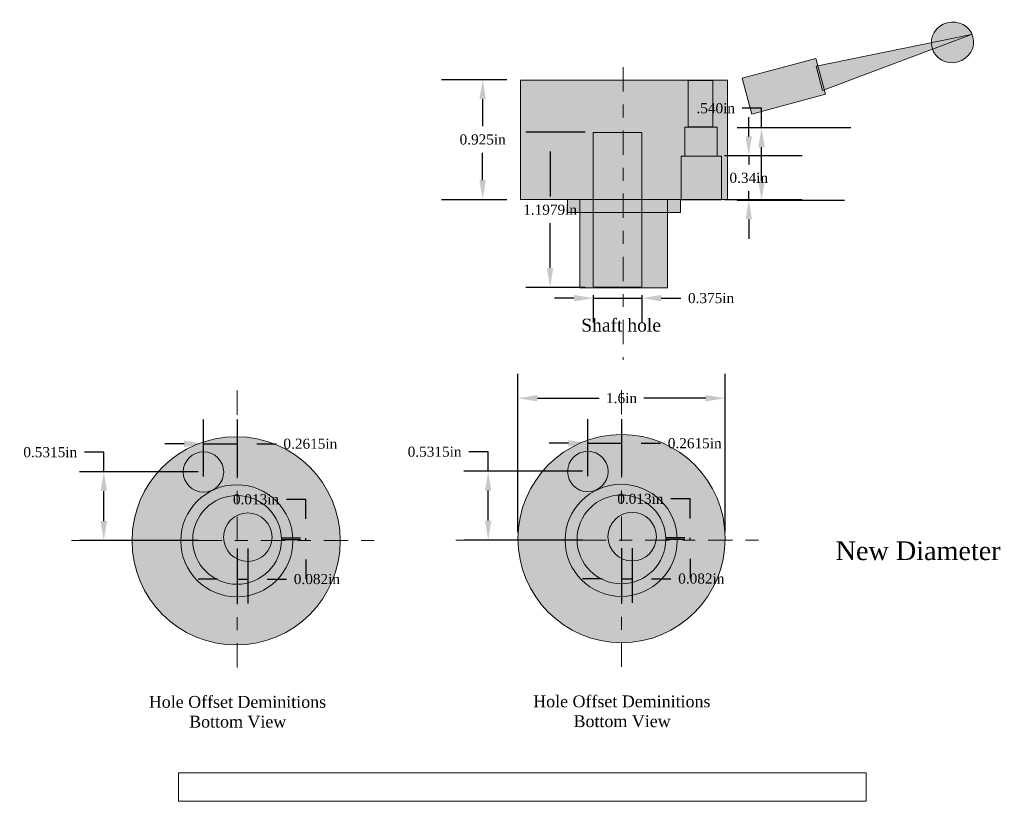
# Model space of a CAD drawing. Header units: inches. Extents: x -0.9 to 17.9, y -0.5 to 6.8.
# Tile 3 of 3: x 10.3 to 17.9, y -0.5 to 5.5. Entities that reach past the tile are written whole.
import ezdxf
from ezdxf.enums import TextEntityAlignment as Align

# ---------------------------------------------------------------- set-up
doc = ezdxf.new("R2010")
doc.units = ezdxf.units.IN
doc.header["$MEASUREMENT"] = 0
doc.linetypes.add('TCW20_9', pattern=[0.375, 0.1875, -0.0625, 0.0625, -0.0625])
for name, color, linetype, lineweight in [('Dimensions', 7, 'Continuous', 0), ('Lines_ Arcs and Curves', 7, 'Continuous', 0), ('Text', 7, 'Continuous', 0)]:
    doc.layers.add(name, color=color, linetype=linetype, lineweight=lineweight)
doc.styles.add('_TCW_TXTSTY_1', font='times.ttf')
doc.styles.add('_TCW_TXTSTY_25', font='times.ttf')
doc.styles.add('_TCW_TXTSTY_26', font='times.ttf')
doc.styles.add('_TCW_TXTSTY_27', font='times.ttf')
doc.styles.add('_TCW_TXTSTY_28', font='times.ttf')
doc.styles.add('_TCW_TXTSTY_29', font='times.ttf')
doc.styles.add('_TCW_TXTSTY_2A', font='times.ttf')
doc.styles.add('_TCW_TXTSTY_2B', font='times.ttf')
doc.styles.add('_TCW_TXTSTY_2C', font='times.ttf')
doc.styles.add('_TCW_TXTSTY_2D', font='times.ttf')
doc.styles.add('_TCW_TXTSTY_2E', font='times.ttf')
doc.styles.add('_TCW_TXTSTY_2F', font='times.ttf')
doc.styles.add('_TCW_TXTSTY_30', font='times.ttf')
doc.styles.add('_TCW_TXTSTY_6', font='times.ttf')
doc.styles.add('_TCW_TXTSTY_7', font='times.ttf')
doc.styles.add('_TCW_TXTSTY_8', font='times.ttf')
doc.styles.add('_TCW_TXTSTY_9', font='times.ttf')
doc.styles.add('_TCW_TXTSTY_C', font='times.ttf')
doc.dimstyles.get("Standard").update_dxf_attribs({"dimtxt": 0.078, "dimasz": 0.15, "dimexe": 0.1875, "dimexo": 0.0625, "dimgap": 0.0625, "dimtad": 0, "dimtih": 1, "dimtoh": 1, "dimdec": 3, "dimrnd": 1e-07, "dimzin": 3, "dimdsep": 46, "dimtxsty": '_TCW_TXTSTY_1', "dimcen": 0.09, "dimclrd": 7, "dimclre": 7, "dimclrt": 7, "dimazin": 0, "dimtfac": 1, "dimtdec": 3, "dimtmove": 0, "dimatfit": 3, "dimfxl": 1, "dimfrac": 2, "dimtolj": 1, "dimtzin": 0, "dimarcsym": 0})

# ---------------------------------------------------------------- blocks, each defined once
blk = doc.blocks.new('*D17')
at = {"layer": 'Defpoints', "color": 0}
for p in [(12.0131, 1.4898), (12.0951, 1.4898), (12.0951, 1.1917)]:
    blk.add_point(p, dxfattribs=at)
at = {"layer": 'Dimensions', "color": 7, "linetype": 'Continuous', "lineweight": -2}
for p, q in [((12.0131, 1.4273), (12.0131, 1.0042)), ((12.0951, 1.4273), (12.0951, 1.0042)), ((11.8631, 1.1917), (11.7131, 1.1917)), ((12.0131, 1.1917), (12.0951, 1.1917)), ((12.2451, 1.1917), (12.3951, 1.1917))]:
    blk.add_line(p, q, dxfattribs=at)
at = {"layer": 'Dimensions', "color": 7}
for points in [[(11.8631, 1.1667), (11.8631, 1.2167), (12.0131, 1.1917)], [(12.2451, 1.2167), (12.2451, 1.1667), (12.0951, 1.1917)]]:
    blk.add_solid(points, dxfattribs=at)
at = {"layer": 'Dimensions', "color": 7, "insert": (12.6298, 1.1917), "char_height": 0.078, "attachment_point": 5, "style": '_TCW_TXTSTY_6'}
blk.add_mtext('\\A1;0.082in ', dxfattribs=at)
blk = doc.blocks.new('*D18')
at = {"layer": 'Defpoints', "color": 0}
for p in [(12.544, 1.5074), (12.5649, 1.5074), (12.5649, 1.4941)]:
    blk.add_point(p, dxfattribs=at)
at = {"layer": 'Dimensions', "color": 7, "linetype": 'Continuous', "lineweight": -2}
for p, q in [((12.544, 1.8074), (12.394, 1.8074)), ((12.544, 1.6574), (12.544, 1.8074)), ((12.5024, 1.5074), (12.3565, 1.5074)), ((12.5024, 1.4941), (12.3565, 1.4941)), ((12.544, 1.4941), (12.544, 1.5074)), ((12.544, 1.3441), (12.544, 1.1941))]:
    blk.add_line(p, q, dxfattribs=at)
at = {"layer": 'Dimensions', "color": 7}
for points in [[(12.519, 1.6574), (12.569, 1.6574), (12.544, 1.5074)], [(12.569, 1.3441), (12.519, 1.3441), (12.544, 1.4941)]]:
    blk.add_solid(points, dxfattribs=at)
at = {"layer": 'Dimensions', "color": 7, "insert": (12.1594, 1.8074), "char_height": 0.078, "attachment_point": 5, "style": '_TCW_TXTSTY_7'}
blk.add_mtext('\\A1;0.013in ', dxfattribs=at)
blk = doc.blocks.new('*D19')
at = {"layer": 'Defpoints', "color": 0}
for p in [(10.9839, 2.0213), (11.7762, 2.0213), (11.7762, 1.4898)]:
    blk.add_point(p, dxfattribs=at)
at = {"layer": 'Dimensions', "color": 7, "linetype": 'Continuous', "lineweight": -2}
for p, q in [((10.9839, 2.1713), (10.8339, 2.1713)), ((10.9839, 2.0213), (10.9839, 2.1713)), ((11.7137, 2.0213), (10.7964, 2.0213)), ((10.9839, 1.6398), (10.9839, 1.8713)), ((11.7137, 1.4898), (10.7964, 1.4898))]:
    blk.add_line(p, q, dxfattribs=at)
at = {"layer": 'Dimensions', "color": 7}
for points in [[(11.0089, 1.8713), (10.9589, 1.8713), (10.9839, 2.0213)], [(10.9589, 1.6398), (11.0089, 1.6398), (10.9839, 1.4898)]]:
    blk.add_solid(points, dxfattribs=at)
at = {"layer": 'Dimensions', "color": 7, "insert": (10.5705, 2.1713), "char_height": 0.078, "attachment_point": 5, "style": '_TCW_TXTSTY_8'}
blk.add_mtext('\\A1;0.5315in ', dxfattribs=at)
blk = doc.blocks.new('*D20')
at = {"layer": 'Defpoints', "color": 0}
for p in [(12.0156, 2.2365), (11.7541, 1.9204), (12.0156, 1.9204)]:
    blk.add_point(p, dxfattribs=at)
at = {"layer": 'Dimensions', "color": 7, "linetype": 'Continuous', "lineweight": -2}
for p, q in [((11.7541, 1.9829), (11.7541, 2.424)), ((12.0156, 1.9829), (12.0156, 2.424)), ((11.6041, 2.2365), (11.4541, 2.2365)), ((11.7541, 2.2365), (12.0156, 2.2365)), ((12.1656, 2.2365), (12.3156, 2.2365))]:
    blk.add_line(p, q, dxfattribs=at)
at = {"layer": 'Dimensions', "color": 7}
for points in [[(11.6041, 2.2115), (11.6041, 2.2615), (11.7541, 2.2365)], [(12.1656, 2.2615), (12.1656, 2.2115), (12.0156, 2.2365)]]:
    blk.add_solid(points, dxfattribs=at)
at = {"layer": 'Dimensions', "color": 7, "insert": (12.5791, 2.2365), "char_height": 0.078, "attachment_point": 5, "style": '_TCW_TXTSTY_9'}
blk.add_mtext('\\A1;0.2615in ', dxfattribs=at)
blk = doc.blocks.new('*D42')
at = {"layer": 'Defpoints', "color": 0}
for p in [(14.9815, 1.4934), (15.0635, 1.4934), (15.0635, 1.1953)]:
    blk.add_point(p, dxfattribs=at)
at = {"layer": 'Dimensions', "color": 7, "linetype": 'Continuous', "lineweight": -2}
for p, q in [((14.9815, 1.4309), (14.9815, 1.0078)), ((15.0635, 1.4309), (15.0635, 1.0078)), ((14.8315, 1.1953), (14.6815, 1.1953)), ((14.9815, 1.1953), (15.0635, 1.1953)), ((15.2135, 1.1953), (15.3635, 1.1953))]:
    blk.add_line(p, q, dxfattribs=at)
at = {"layer": 'Dimensions', "color": 7}
for points in [[(14.8315, 1.1703), (14.8315, 1.2203), (14.9815, 1.1953)], [(15.2135, 1.2203), (15.2135, 1.1703), (15.0635, 1.1953)]]:
    blk.add_solid(points, dxfattribs=at)
at = {"layer": 'Dimensions', "color": 7, "insert": (15.5982, 1.1953), "char_height": 0.078, "attachment_point": 5, "style": '_TCW_TXTSTY_25'}
blk.add_mtext('\\A1;0.082in ', dxfattribs=at)
blk = doc.blocks.new('*D43')
at = {"layer": 'Defpoints', "color": 0}
for p in [(15.5124, 1.511), (15.5333, 1.511), (15.5333, 1.4977)]:
    blk.add_point(p, dxfattribs=at)
at = {"layer": 'Dimensions', "color": 7, "linetype": 'Continuous', "lineweight": -2}
for p, q in [((15.5124, 1.811), (15.3624, 1.811)), ((15.5124, 1.661), (15.5124, 1.811)), ((15.4708, 1.511), (15.3249, 1.511)), ((15.4708, 1.4977), (15.3249, 1.4977)), ((15.5124, 1.4977), (15.5124, 1.511)), ((15.5124, 1.3477), (15.5124, 1.1977))]:
    blk.add_line(p, q, dxfattribs=at)
at = {"layer": 'Dimensions', "color": 7}
for points in [[(15.4874, 1.661), (15.5374, 1.661), (15.5124, 1.511)], [(15.5374, 1.3477), (15.4874, 1.3477), (15.5124, 1.4977)]]:
    blk.add_solid(points, dxfattribs=at)
at = {"layer": 'Dimensions', "color": 7, "insert": (15.1278, 1.811), "char_height": 0.078, "attachment_point": 5, "style": '_TCW_TXTSTY_26'}
blk.add_mtext('\\A1;0.013in ', dxfattribs=at)
blk = doc.blocks.new('*D44')
at = {"layer": 'Defpoints', "color": 0}
for p in [(13.9523, 2.0249), (14.7446, 2.0249), (14.7446, 1.4934)]:
    blk.add_point(p, dxfattribs=at)
at = {"layer": 'Dimensions', "color": 7, "linetype": 'Continuous', "lineweight": -2}
for p, q in [((13.9523, 2.1749), (13.8023, 2.1749)), ((13.9523, 2.0249), (13.9523, 2.1749)), ((14.6821, 2.0249), (13.7648, 2.0249)), ((13.9523, 1.6434), (13.9523, 1.8749)), ((14.6821, 1.4934), (13.7648, 1.4934))]:
    blk.add_line(p, q, dxfattribs=at)
at = {"layer": 'Dimensions', "color": 7}
for points in [[(13.9773, 1.8749), (13.9273, 1.8749), (13.9523, 2.0249)], [(13.9273, 1.6434), (13.9773, 1.6434), (13.9523, 1.4934)]]:
    blk.add_solid(points, dxfattribs=at)
at = {"layer": 'Dimensions', "color": 7, "insert": (13.5389, 2.1749), "char_height": 0.078, "attachment_point": 5, "style": '_TCW_TXTSTY_27'}
blk.add_mtext('\\A1;0.5315in ', dxfattribs=at)
blk = doc.blocks.new('*D45')
at = {"layer": 'Defpoints', "color": 0}
for p in [(14.984, 2.2402), (14.7225, 1.9241), (14.984, 1.9241)]:
    blk.add_point(p, dxfattribs=at)
at = {"layer": 'Dimensions', "color": 7, "linetype": 'Continuous', "lineweight": -2}
for p, q in [((14.7225, 1.9866), (14.7225, 2.4277)), ((14.984, 1.9866), (14.984, 2.4277)), ((14.5725, 2.2402), (14.4225, 2.2402)), ((14.7225, 2.2402), (14.984, 2.2402)), ((15.134, 2.2402), (15.284, 2.2402))]:
    blk.add_line(p, q, dxfattribs=at)
at = {"layer": 'Dimensions', "color": 7}
for points in [[(14.5725, 2.2152), (14.5725, 2.2652), (14.7225, 2.2402)], [(15.134, 2.2652), (15.134, 2.2152), (14.984, 2.2402)]]:
    blk.add_solid(points, dxfattribs=at)
at = {"layer": 'Dimensions', "color": 7, "insert": (15.5475, 2.2402), "char_height": 0.078, "attachment_point": 5, "style": '_TCW_TXTSTY_28'}
blk.add_mtext('\\A1;0.2615in ', dxfattribs=at)
blk = doc.blocks.new('*D46')
at = {"layer": 'Defpoints', "color": 0}
for p in [(15.7826, 2.5886), (14.1826, 1.4918), (15.7826, 1.4918)]:
    blk.add_point(p, dxfattribs=at)
at = {"layer": 'Dimensions', "color": 7, "linetype": 'Continuous', "lineweight": -2}
for p, q in [((14.1826, 1.5543), (14.1826, 2.7761)), ((15.7826, 1.5543), (15.7826, 2.7761)), ((14.3326, 2.5886), (14.8102, 2.5886)), ((15.6326, 2.5886), (15.1549, 2.5886))]:
    blk.add_line(p, q, dxfattribs=at)
at = {"layer": 'Dimensions', "color": 7}
for points in [[(14.3326, 2.6136), (14.3326, 2.5636), (14.1826, 2.5886)], [(15.6326, 2.5636), (15.6326, 2.6136), (15.7826, 2.5886)]]:
    blk.add_solid(points, dxfattribs=at)
at = {"layer": 'Dimensions', "color": 7, "insert": (14.9826, 2.5886), "char_height": 0.078, "attachment_point": 5, "style": '_TCW_TXTSTY_29'}
blk.add_mtext('\\A1;1.6in ', dxfattribs=at)
blk = doc.blocks.new('*D47')
at = {"layer": 'Defpoints', "color": 0}
for p in [(13.5288, 5.0479), (13.9098, 5.0479), (13.5288, 4.1229)]:
    blk.add_point(p, dxfattribs=at)
at = {"layer": 'Dimensions', "color": 7, "linetype": 'Continuous', "lineweight": -2}
for p, q in [((13.5913, 5.0479), (14.0973, 5.0479)), ((13.9098, 4.8979), (13.9098, 4.6887)), ((13.9098, 4.2729), (13.9098, 4.4821)), ((13.5913, 4.1229), (14.0973, 4.1229))]:
    blk.add_line(p, q, dxfattribs=at)
at = {"layer": 'Dimensions', "color": 7}
for points in [[(13.9348, 4.8979), (13.8848, 4.8979), (13.9098, 5.0479)], [(13.8848, 4.2729), (13.9348, 4.2729), (13.9098, 4.1229)]]:
    blk.add_solid(points, dxfattribs=at)
at = {"layer": 'Dimensions', "color": 7, "insert": (13.9098, 4.5854), "char_height": 0.078, "attachment_point": 5, "style": '_TCW_TXTSTY_2A'}
blk.add_mtext('\\A1;0.925in ', dxfattribs=at)
blk = doc.blocks.new('*D48')
at = {"layer": 'Defpoints', "color": 0}
for p in [(16.4389, 4.4592), (15.9648, 4.1192), (16.4389, 4.1192)]:
    blk.add_point(p, dxfattribs=at)
at = {"layer": 'Dimensions', "color": 7, "linetype": 'Continuous', "lineweight": -2}
for p, q in [((15.9648, 4.6092), (15.9648, 4.7592)), ((16.3764, 4.4592), (15.7773, 4.4592)), ((15.9648, 4.4592), (15.9648, 4.3925)), ((15.9648, 4.1192), (15.9648, 4.1859)), ((16.3764, 4.1192), (15.7773, 4.1192)), ((15.9648, 3.9692), (15.9648, 3.8192))]:
    blk.add_line(p, q, dxfattribs=at)
at = {"layer": 'Dimensions', "color": 7}
for points in [[(15.9398, 4.6092), (15.9898, 4.6092), (15.9648, 4.4592)], [(15.9898, 3.9692), (15.9398, 3.9692), (15.9648, 4.1192)]]:
    blk.add_solid(points, dxfattribs=at)
at = {"layer": 'Dimensions', "color": 7, "insert": (15.9648, 4.2892), "char_height": 0.078, "attachment_point": 5, "style": '_TCW_TXTSTY_2B'}
blk.add_mtext('\\A1;0.34in ', dxfattribs=at)
blk = doc.blocks.new('*D49')
at = {"layer": 'Defpoints', "color": 0}
for p in [(14.764, 4.6422), (14.4307, 3.4442), (14.764, 3.4442)]:
    blk.add_point(p, dxfattribs=at)
at = {"layer": 'Dimensions', "color": 7, "linetype": 'Continuous', "lineweight": -2}
for p, q in [((14.7015, 4.6422), (14.2432, 4.6422)), ((14.4307, 4.4922), (14.4307, 4.1465)), ((14.4307, 3.5942), (14.4307, 3.9399)), ((14.7015, 3.4442), (14.2432, 3.4442))]:
    blk.add_line(p, q, dxfattribs=at)
at = {"layer": 'Dimensions', "color": 7}
for points in [[(14.4557, 4.4922), (14.4057, 4.4922), (14.4307, 4.6422)], [(14.4057, 3.5942), (14.4557, 3.5942), (14.4307, 3.4442)]]:
    blk.add_solid(points, dxfattribs=at)
at = {"layer": 'Dimensions', "color": 7, "insert": (14.4307, 4.0432), "char_height": 0.078, "attachment_point": 5, "style": '_TCW_TXTSTY_2C'}
blk.add_mtext('\\A1;1.1979in ', dxfattribs=at)
blk = doc.blocks.new('*D50')
at = {"layer": 'Defpoints', "color": 0}
for p in [(14.764, 3.4457), (15.139, 3.4457), (15.139, 3.3609)]:
    blk.add_point(p, dxfattribs=at)
at = {"layer": 'Dimensions', "color": 7, "linetype": 'Continuous', "lineweight": -2}
for p, q in [((14.614, 3.3609), (14.464, 3.3609)), ((14.764, 3.3832), (14.764, 3.1734)), ((14.764, 3.3609), (15.139, 3.3609)), ((15.139, 3.3832), (15.139, 3.1734)), ((15.289, 3.3609), (15.439, 3.3609))]:
    blk.add_line(p, q, dxfattribs=at)
at = {"layer": 'Dimensions', "color": 7}
for points in [[(14.614, 3.3359), (14.614, 3.3859), (14.764, 3.3609)], [(15.289, 3.3859), (15.289, 3.3359), (15.139, 3.3609)]]:
    blk.add_solid(points, dxfattribs=at)
at = {"layer": 'Dimensions', "color": 7, "insert": (15.6737, 3.3609), "char_height": 0.078, "attachment_point": 5, "style": '_TCW_TXTSTY_2D'}
blk.add_mtext('\\A1;0.375in ', dxfattribs=at)
blk = doc.blocks.new('*D51')
at = {"layer": 'Defpoints', "color": 0}
for p in [(16.0635, 4.6766), (16.8154, 4.6766), (16.7658, 4.1141)]:
    blk.add_point(p, dxfattribs=at)
at = {"layer": 'Dimensions', "color": 7, "linetype": 'Continuous', "lineweight": -2}
for p, q in [((16.0635, 4.8266), (15.9135, 4.8266)), ((16.0635, 4.6766), (16.0635, 4.8266)), ((16.7529, 4.6766), (15.876, 4.6766)), ((16.0635, 4.2641), (16.0635, 4.5266)), ((16.7033, 4.1141), (15.876, 4.1141))]:
    blk.add_line(p, q, dxfattribs=at)
at = {"layer": 'Dimensions', "color": 7}
for points in [[(16.0885, 4.5266), (16.0385, 4.5266), (16.0635, 4.6766)], [(16.0385, 4.2641), (16.0885, 4.2641), (16.0635, 4.1141)]]:
    blk.add_solid(points, dxfattribs=at)
at = {"layer": 'Dimensions', "color": 7, "insert": (15.7097, 4.8266), "char_height": 0.078, "attachment_point": 5, "style": '_TCW_TXTSTY_2F'}
blk.add_mtext('\\A1;.540in', dxfattribs=at)
blk = doc.blocks.new('*E54')
at = {"layer": 'Text', "color": 7, "linetype": 'Continuous', "lineweight": 0}
blk.add_lwpolyline([(11.561, -0.3034), (16.8716, -0.3034), (16.8716, -0.5234), (11.561, -0.5234)], close=True, dxfattribs=at)

msp = doc.modelspace()

# ---------------------------------------------------------------- hatches: boundary and pattern name
at = {"layer": 'Lines_ Arcs and Curves', "linetype": 'Continuous', "true_color": 0xd8d8bf}
h = msp.add_hatch(color=254, dxfattribs=at)
edge = h.paths.add_edge_path(flags=0)
edge.add_ellipse((17.53802146, 5.33571507), major_axis=(0.15768788, 0.04266849), ratio=0.9599999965, start_angle=0, end_angle=360)
for points in [[(16.53549757, 4.96290382), (16.48429539, 5.15212927), (17.6842816, 5.39559936)], [(15.98896994, 4.78117317), (16.5566463, 4.93477972), (16.48154977, 5.21231039), (15.9138734, 5.05870384)], [(14.20126571, 5.04450497), (15.80126571, 5.04450497), (15.80126571, 4.1214262), (14.20126571, 4.1214262)], [(14.56609649, 4.12235746), (15.43643732, 4.12235746), (15.43643732, 4.02198372), (14.56609649, 4.02198372)], [(14.65934724, 4.1223577), (15.33800573, 4.1223577), (15.33800573, 3.4417561), (14.65934724, 3.4417561)]]:
    msp.add_hatch(color=254, dxfattribs=at).paths.add_polyline_path(points)
at = {"layer": 'Lines_ Arcs and Curves', "linetype": 'Continuous'}
for points in [[(15.49649877, 4.68298468), (15.68649883, 4.68298468), (15.68649883, 5.04235968), (15.49649877, 5.04235968)], [(14.76399083, 3.44569311), (15.13899083, 3.44569311), (15.13899083, 4.64069304), (14.76399083, 4.64069304)], [(15.47180695, 4.68196902), (15.72180695, 4.68196902), (15.72180695, 4.45801053), (15.47180695, 4.45801053)], [(15.44276828, 4.12011967), (15.75476832, 4.12011967), (15.75476832, 4.45736728), (15.44276828, 4.45736728)]]:
    msp.add_hatch(color=7, dxfattribs=at).paths.add_polyline_path(points)
at = {"layer": 'Lines_ Arcs and Curves', "linetype": 'Continuous', "true_color": 0xd8d8bf}
h = msp.add_hatch(color=254, dxfattribs=at)
edge = h.paths.add_edge_path(flags=0)
edge.add_arc((12.00609934, 1.48771092), 0.80372483, 0, 360)
h = msp.add_hatch(color=254, dxfattribs=at)
edge = h.paths.add_edge_path(flags=0)
edge.add_ellipse((14.98258604, 1.50485513), major_axis=(0, -0.80372483), ratio=0.995365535, start_angle=0, end_angle=360)

# ---------------------------------------------------------------- linework, layer by layer
at = {"layer": 'Lines_ Arcs and Curves', "color": 1, "linetype": 'TCW20_9', "lineweight": 0, "true_color": 0xff0000}
for p, q in [((14.99423999, 5.14293656), (14.99423999, 2.88515315)), ((12.01312174, 2.64748527), (12.01312174, 0.41399919)), ((14.98151037, 2.65113328), (14.98151037, 0.41764719)), ((10.73351301, 1.48977889), (13.14249243, 1.48977889)), ((13.70190164, 1.4934269), (16.11088106, 1.4934269))]:
    msp.add_line(p, q, dxfattribs=at)
at = {"layer": 'Lines_ Arcs and Curves', "color": 7, "linetype": 'Continuous', "lineweight": 0}
for points in [[(16.53549757, 4.96290382), (16.48429539, 5.15212927), (17.6842816, 5.39559936)], [(15.98896994, 4.78117317), (16.5566463, 4.93477972), (16.48154977, 5.21231039), (15.9138734, 5.05870384)], [(14.20126571, 5.04450497), (15.80126571, 5.04450497), (15.80126571, 4.1214262), (14.20126571, 4.1214262)], [(15.49649877, 4.68298468), (15.68649883, 4.68298468), (15.68649883, 5.04235968), (15.49649877, 5.04235968)], [(14.76399083, 3.44569311), (15.13899083, 3.44569311), (15.13899083, 4.64069304), (14.76399083, 4.64069304)], [(15.47180695, 4.68196902), (15.72180695, 4.68196902), (15.72180695, 4.45801053), (15.47180695, 4.45801053)], [(15.44276828, 4.12011967), (15.75476832, 4.12011967), (15.75476832, 4.45736728), (15.44276828, 4.45736728)], [(14.56609649, 4.12235746), (15.43643732, 4.12235746), (15.43643732, 4.02198372), (14.56609649, 4.02198372)], [(14.65934724, 4.1223577), (15.33800573, 4.1223577), (15.33800573, 3.4417561), (14.65934724, 3.4417561)]]:
    msp.add_lwpolyline(points, close=True, dxfattribs=at)
for centre, radius in [((12.00609934, 1.48771092), 0.80372483), ((11.75380339, 2.01876475), 0.15625), ((14.72219202, 2.02241276), 0.15625), ((12.0131103, 1.49496497), 0.34263819), ((14.98149892, 1.49861298), 0.34263819), ((12.09608759, 1.51570954), 0.1875), ((15.06447622, 1.51935754), 0.1875)]:
    msp.add_circle(centre, radius, dxfattribs=at)
for centre, major_axis, ratio in [((17.53802146, 5.33571507), (0.15768788, 0.04266849), 0.9599999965), ((14.98258604, 1.50485513), (0, -0.80372483), 0.995365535), ((12.01141657, 1.48773123), (0.43302345, 0), 0.9989761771), ((14.9798052, 1.49137924), (0.43302345, 0), 0.9989761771)]:
    msp.add_ellipse(centre, major_axis=major_axis, ratio=ratio, dxfattribs=at)

# ---------------------------------------------------------------- block references
at = {"layer": 'Text', "color": 7, "linetype": 'Continuous'}
msp.add_blockref('*E54', (0, 0), dxfattribs=at)

# ---------------------------------------------------------------- texts
for s, height, style, p in [('Shaft hole', 0.099999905, '_TCW_TXTSTY_2E', (14.67061562, 3.20256791)), ('New Diameter', 0.1440000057, '_TCW_TXTSTY_30', (16.63577614, 1.48299252))]:
    msp.add_text(s, height=height, dxfattribs=dict(at, style=style)).set_placement(p, align=Align.TOP_LEFT)
at = {"layer": 'Text', "color": 7, "linetype": 'Continuous', "char_height": 0.0916666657, "width": 1.3641086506, "attachment_point": 1}
for insert, style in [((11.33181109, 0.29014287), '_TCW_TXTSTY_C'), ((14.30019971, 0.29379088), '_TCW_TXTSTY_29')]:
    msp.add_mtext('{Hole Offset Deminitions\\P         Bottom View}', dxfattribs=dict(at, insert=insert, style=style))

# ---------------------------------------------------------------- dimensions: what is measured, and where the dimension line sits
at = {"layer": 'Dimensions', "color": 7, "linetype": 'Continuous'}
for p1, p2, distance, override, picture, middle in [((13.52877779, 4.1228734), (13.52877779, 5.04787383), -0.38098669, {"dimdec": 8, "dimrnd": 0.0001, "dimzin": 11, "dimpost": 'in ', "dimtxsty": '_TCW_TXTSTY_2A'}, '*D47', (13.90976448, 4.58537361)), ((11.77620424, 1.48977889), (11.77620424, 2.02127887), 0.7922554, {"dimdec": 8, "dimrnd": 0.0001, "dimzin": 11, "dimpost": 'in ', "dimtxsty": '_TCW_TXTSTY_8', "dimtofl": 0}, '*D19', (10.57047587, 2.17127887)), ((14.74459287, 1.4934269), (14.74459287, 2.02492688), 0.7922554, {"dimdec": 8, "dimrnd": 0.0001, "dimzin": 11, "dimpost": 'in ', "dimtxsty": '_TCW_TXTSTY_27', "dimtofl": 0}, '*D44', (13.5388645, 2.17492688)), ((12.56494154, 1.49406339), (12.56494154, 1.50735833), 0.02089691, {"dimdec": 8, "dimrnd": 0.001, "dimzin": 11, "dimpost": 'in ', "dimtxsty": '_TCW_TXTSTY_7'}, '*D18', (12.15938247, 1.80735833)), ((15.5333301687, 1.4977113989), (15.5333301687, 1.5110063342), 0.0208969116, {"dimdec": 8, "dimrnd": 0.001, "dimzin": 11, "dimpost": 'in ', "dimtxsty": '_TCW_TXTSTY_26'}, '*D43', (15.1277710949, 1.8110063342))]:
    dim = msp.add_aligned_dim(p1=p1, p2=p2, distance=distance, dimstyle='Standard', override=override, dxfattribs=at)
    dim.commit()
    dim.dimension.update_dxf_attribs({"geometry": picture, "text_midpoint": middle})
dim = msp.add_linear_dim(base=(16.06349058, 4.67663178), p1=(16.76581115, 4.11413178), p2=(16.81538648, 4.67663178), angle=90, text='.540in', dimstyle='Standard', override={"dimdec": 8, "dimrnd": 0.0001, "dimzin": 11, "dimpost": 'in ', "dimtxsty": '_TCW_TXTSTY_2F'}, dxfattribs=at)
dim.commit()
dim.dimension.update_dxf_attribs({"geometry": '*D51', "text_midpoint": (15.70966926, 4.82663178)})
for base, p1, p2, angle, override, picture, middle in [((15.964773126, 4.119213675), (16.438877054, 4.459213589), (16.438877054, 4.119213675), 90, {"dimdec": 8, "dimrnd": 0.0001, "dimzin": 11, "dimpost": 'in ', "dimtxsty": '_TCW_TXTSTY_2B'}, '*D48', (15.964773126, 4.289213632)), ((14.43065745, 3.4442347), (14.76399083, 4.64215121), (14.76399083, 3.4442347), 90, {"dimdec": 8, "dimrnd": 0.0001, "dimzin": 11, "dimpost": 'in ', "dimtxsty": '_TCW_TXTSTY_2C'}, '*D49', (14.43065745, 4.04319296)), ((15.13899083, 3.36090121), (14.76399083, 3.44569311), (15.13899083, 3.44569311), 180, {"dimdec": 8, "dimrnd": 0.0001, "dimzin": 11, "dimpost": 'in ', "dimtxsty": '_TCW_TXTSTY_2D'}, '*D50', (15.67365299, 3.36090121)), ((12.01559176, 2.23653835), (11.7540914, 1.92040989), (12.01559176, 1.92040989), 180, {"dimdec": 8, "dimrnd": 0.0001, "dimzin": 11, "dimpost": 'in ', "dimtxsty": '_TCW_TXTSTY_9'}, '*D20', (12.57906473, 2.23653835)), ((14.983980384, 2.24018636), (14.722480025, 1.924057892), (14.983980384, 1.924057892), 180, {"dimdec": 8, "dimrnd": 0.0001, "dimzin": 11, "dimpost": 'in ', "dimtxsty": '_TCW_TXTSTY_28'}, '*D45', (15.547453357, 2.24018636)), ((12.09511008, 1.19165996), (12.0131103, 1.48977889), (12.09511008, 1.48977889), 180, {"dimdec": 8, "dimrnd": 0.0001, "dimzin": 11, "dimpost": 'in ', "dimtxsty": '_TCW_TXTSTY_6'}, '*D17', (12.62977224, 1.19165996)), ((15.0634987, 1.19530796), (14.98149892, 1.4934269), (15.0634987, 1.4934269), 180, {"dimdec": 8, "dimrnd": 0.0001, "dimzin": 11, "dimpost": 'in ', "dimtxsty": '_TCW_TXTSTY_25'}, '*D42', (15.59816086, 1.19530796))]:
    dim = msp.add_linear_dim(base=base, p1=p1, p2=p2, angle=angle, dimstyle='Standard', override=override, dxfattribs=at)
    dim.commit()
    dim.dimension.update_dxf_attribs({"geometry": picture, "text_midpoint": middle})
dim = msp.add_linear_dim(base=(15.78258604, 2.58857872), p1=(14.18258604, 1.49178643), p2=(15.78258604, 1.49178643), dimstyle='Standard', override={"dimdec": 8, "dimrnd": 0.0001, "dimzin": 11, "dimpost": 'in ', "dimtxsty": '_TCW_TXTSTY_29'}, dxfattribs=at)
dim.commit()
dim.dimension.update_dxf_attribs({"geometry": '*D46', "text_midpoint": (14.98258604, 2.58857872)})

doc.saveas('drawing.dxf')
